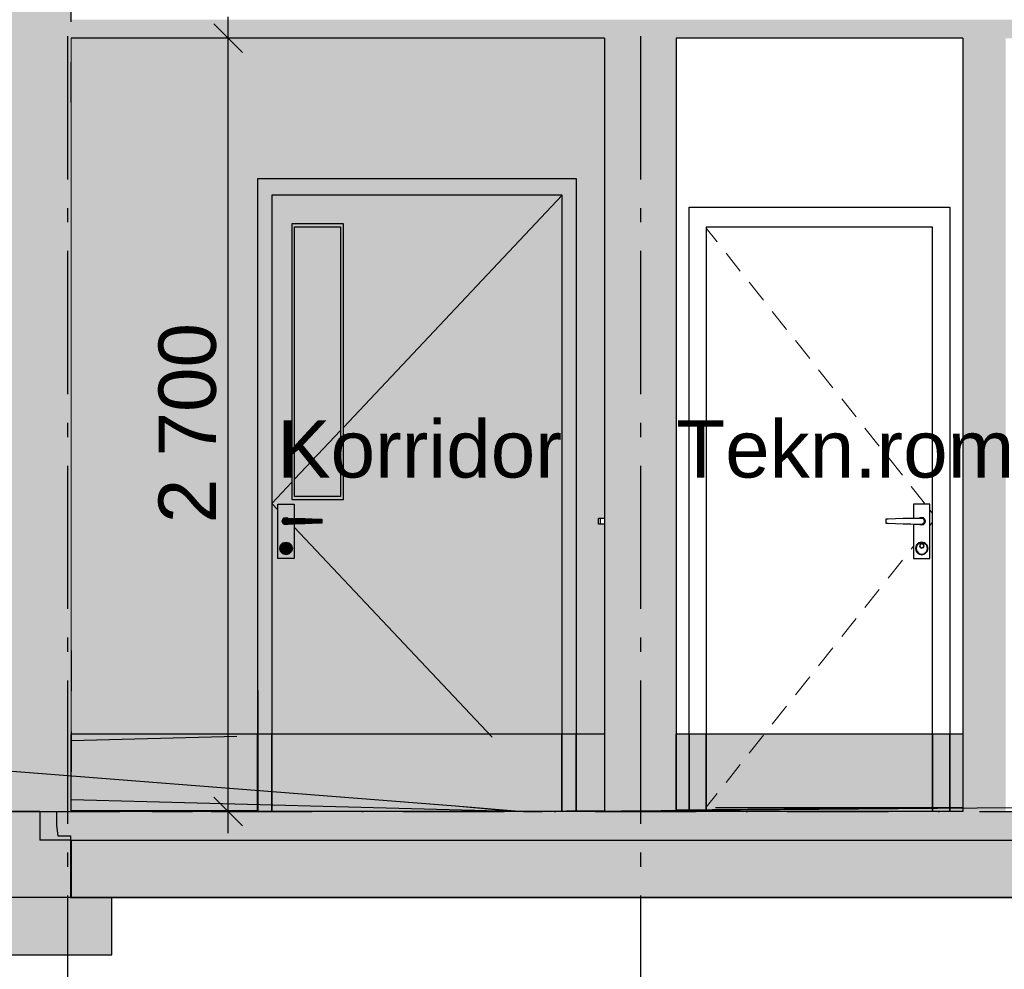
# Model space of a CAD drawing. Header units: millimetres. Extents: x 165469 to 198610573, y -6480348228 to 105421.
# Tile 15 of 41: x 174850712 to 174854148, y -6480310657 to -6480307341. Entities that reach past the tile are written whole.
import ezdxf
from ezdxf.enums import TextEntityAlignment as Align

# ---------------------------------------------------------------- set-up
doc = ezdxf.new("R2010")
doc.units = ezdxf.units.MM
doc.header["$LTSCALE"] = 0.5
doc.header["$MEASUREMENT"] = 0
for name, pattern in [('Akselinje', [1500, 1000, -200, 100, -200]), ('PLINE', [0]), ('Prikk & stiplet', [1340.555525, 705.555534, -352.777767, 0, -282.222223]), ('Små Stiplet', [564.444444, 282.222222, -282.222222])]:
    doc.linetypes.add(name, pattern=pattern)
for name, color, linetype in [('23-- Yttervegger (Skravur)(Nye konstruksjoner)', 7, 'Continuous'), ('23-- Yttervegger(Nye konstruksjoner)', 7, 'Continuous'), ('24-- Innervegger (Skravur)(Nye konstruksjoner)', 7, 'Continuous'), ('24-- Innervegger(Nye konstruksjoner)', 7, 'Continuous'), ('244- Vinduer_ dører_ foldevegger(Nye konstruksjoner)', 7, 'Continuous'), ('25-- Dekker (Skravur)(Nye konstruksjoner)', 7, 'Continuous'), ('25-- Dekker(Nye konstruksjoner)', 7, 'Continuous'), ('265- Gesimser_ takrenner og nedløp(Nye konstruksjoner)', 7, 'Continuous'), ('71-- Bearbeidet terreng(Nye konstruksjoner)', 7, 'Continuous'), ('711--_E__ Eksisterende terreng(Nye konstruksjoner)', 7, 'Continuous'), ('82-- Modullinjer(Nye konstruksjoner)', 7, 'Continuous'), ('832- Tekst bygning(Nye konstruksjoner)', 7, 'Continuous'), ('842-M___1_100 Målsetting bygning(Nye konstruksjoner)', 7, 'Continuous'), ('878- Annen overflate_visuell informasjon (Skravur)(Nye konstruksjoner)', 7, 'Continuous')]:
    doc.layers.add(name, color=color, linetype=linetype)
doc.layers.add('234- Vinduer_ dører_ porter(Nye konstruksjoner)', color=7, linetype='Continuous', lineweight=0)
doc.layers.add('236- Innvendig kledning og overflate(Nye konstruksjoner)', color=7, linetype='Continuous', lineweight=0)
doc.styles.add('GENERATED_STYLE_1', font='arial.ttf')
doc.styles.add('GENERATED_STYLE_2', font='arial.ttf')
doc.dimstyles.new('GENERATED_STYLE__2', dxfattribs={"dimtxt": 200, "dimasz": 95, "dimexe": 0.18, "dimexo": 1000, "dimgap": 0, "dimtad": 1, "dimdec": 0, "dimzin": 0, "dimdsep": 46, "dimtxsty": 'GENERATED_STYLE_1', "dimblk": 'ARROWHEAD_6', "dimblk1": 'ARROWHEAD_6', "dimblk2": 'ARROWHEAD_6', "dimcen": 0.09, "dimclrd": 256, "dimclre": 256, "dimclrt": 256, "dimadec": 1, "dimazin": 0, "dimtfac": 1, "dimtdec": 4, "dimtmove": 0, "dimatfit": 3, "dimfxl": 1, "dimtolj": 1, "dimtzin": 0, "dimarcsym": 0})

# ---------------------------------------------------------------- blocks, each defined once
blk = doc.blocks.new('Standard grid marker[3]_3', base_point=(174850878.5, -6480291448.8))
at = {"layer": '82-- Modullinjer(Nye konstruksjoner)', "linetype": 'Akselinje'}
blk.add_line((174850878.5, -6480291648.8), (174850878.5, -6480311206.2), dxfattribs=at)
at = {"layer": '82-- Modullinjer(Nye konstruksjoner)', "style": 'GENERATED_STYLE_2'}
for tag, p in [('AC_MarkerText_1_0', (174850878.5, -6480290773.8)), ('AC_MarkerText_1_1', (174850878.5, -6480311731.3))]:
    blk.add_attdef(tag, text='', height=350, rotation=360, dxfattribs=at).set_placement(p, align=Align.TOP_CENTER)
blk = doc.blocks.new('Standard grid marker[4]_3', base_point=(174852878.5, -6480291448.8))
at = {"layer": '82-- Modullinjer(Nye konstruksjoner)', "linetype": 'Akselinje'}
blk.add_line((174852878.5, -6480291648.8), (174852878.5, -6480311206.2), dxfattribs=at)
at = {"layer": '82-- Modullinjer(Nye konstruksjoner)', "style": 'GENERATED_STYLE_2'}
for tag, p in [('AC_MarkerText_1_0', (174852878.5, -6480290773.8)), ('AC_MarkerText_1_1', (174852878.5, -6480311731.3))]:
    blk.add_attdef(tag, text='', height=350, rotation=360, dxfattribs=at).set_placement(p, align=Align.TOP_CENTER)
blk = doc.blocks.new('*D83', base_point=(168699949.2, -6480347906.2))
at = {"layer": '842-M___1_100 Målsetting bygning(Nye konstruksjoner)', "linetype": 'PLINE'}
for p, q in [((174851439.4, -6480307406.2), (174851439.4, -6480307331.2)), ((174851489.4, -6480307456.2), (174851389.4, -6480307356.2)), ((174851539.4, -6480307406.2), (174851345.7, -6480307406.2)), ((174851439.4, -6480310106.2), (174851439.4, -6480307406.2)), ((174851389.4, -6480310056.2), (174851489.4, -6480310156.2)), ((174851539.4, -6480310106.2), (174851345.7, -6480310106.2)), ((174851439.4, -6480310181.2), (174851439.4, -6480310106.2))]:
    blk.add_line(p, q, dxfattribs=at)
at = {"layer": '842-M___1_100 Målsetting bygning(Nye konstruksjoner)', "insert": (174851399.4, -6480309099.4), "char_height": 200, "attachment_point": 7, "rotation": 90, "style": 'GENERATED_STYLE_1'}
blk.add_mtext('\\A1;{\\pql;\\fArial|b0|i0|c0|p0;\\W1.000000;2\xa0700}', dxfattribs=at)
blk = doc.blocks.new('ARROWHEAD_6')
at = {"linetype": 'Continuous'}
for p, q in [((-0.5, -0.5), (0.5, 0.5)), ((0, 0), (-1, 0))]:
    blk.add_line(p, q, dxfattribs=at)
blk = doc.blocks.new('*D91', base_point=(168699949.2, -6480347906.2))
at = {"layer": '842-M___1_100 Målsetting bygning(Nye konstruksjoner)', "linetype": 'PLINE'}
for p, q in [((174863511.5, -6480299741.7), (174863511.5, -6480299666.7)), ((174863561.5, -6480299791.7), (174863461.5, -6480299691.7)), ((174863605.2, -6480299741.7), (174863411.5, -6480299741.7)), ((174863511.5, -6480310106.2), (174863511.5, -6480299741.7)), ((174863461.5, -6480310056.2), (174863561.5, -6480310156.2)), ((174863605.2, -6480310106.2), (174863411.5, -6480310106.2)), ((174863511.5, -6480310181.2), (174863511.5, -6480310106.2))]:
    blk.add_line(p, q, dxfattribs=at)
at = {"layer": '842-M___1_100 Målsetting bygning(Nye konstruksjoner)', "insert": (174863471.5, -6480305305.3), "char_height": 200, "attachment_point": 7, "rotation": 90, "style": 'GENERATED_STYLE_1'}
blk.add_mtext('\\A1;{\\pql;\\fArial|b0|i0|c0|p0;\\W1.000000;10390}', dxfattribs=at)

msp = doc.modelspace()

# ---------------------------------------------------------------- hatches: boundary and pattern name
at = {"layer": '23-- Yttervegger (Skravur)(Nye konstruksjoner)', "linetype": 'Continuous'}
for points in [[(174850632.5, -6480306706.2), (174850632.5, -6480310106.3), (174850830.5, -6480310106.3), (174850830.5, -6480306906.3), (174850830.5, -6480306606.2), (174850641.5, -6480306606.2), (174850641.5, -6480306706.2)], [(174850830.5, -6480310106.3), (174850878.5, -6480310106.3), (174850878.5, -6480306906.3), (174850830.5, -6480306906.3)], [(174850891.5, -6480306906.3), (174850878.5, -6480306906.3), (174850878.5, -6480310106.3), (174850891.5, -6480310106.3)]]:
    msp.add_hatch(color=256, dxfattribs=at).paths.add_polyline_path(points)
at = {"layer": '24-- Innervegger (Skravur)(Nye konstruksjoner)', "linetype": 'Continuous'}
for points in [[(174852753.5, -6480310106.3), (174853003.5, -6480310106.3), (174853003.5, -6480307406.2), (174852753.5, -6480307406.2)], [(174854153, -6480307406.2), (174854003, -6480307406.2), (174854003, -6480310106.3), (174854153, -6480310106.3)]]:
    msp.add_hatch(color=256, dxfattribs=at).paths.add_polyline_path(points)
at = {"layer": '24-- Innervegger(Nye konstruksjoner)', "linetype": 'Continuous'}
for points in [[(174850891.5, -6480309859.6), (174851470.3, -6480309844.2), (174851543.5, -6480309844.5), (174851543.5, -6480307896.3), (174852653.5, -6480307896.3), (174852653.5, -6480309848.7), (174852753.5, -6480309849), (174852753.5, -6480309102.3), (174852739.5, -6480309102.3), (174852732.5, -6480309102.3), (174852732.5, -6480309082.3), (174852753.5, -6480309082.3), (174852753.5, -6480307406.2), (174850891.5, -6480307406.2)], [(174850891.5, -6480309859.6), (174851470.3, -6480309844.2), (174851543.5, -6480309844.5), (174851543.5, -6480307896.3), (174852653.5, -6480307896.3), (174852653.5, -6480309848.7), (174852753.5, -6480309849), (174852753.5, -6480309102.3), (174852739.5, -6480309102.3), (174852732.5, -6480309102.3), (174852732.5, -6480309082.3), (174852753.5, -6480309082.3), (174852753.5, -6480307406.2), (174850891.5, -6480307406.2)], [(174850891.5, -6480310106.3), (174851543.5, -6480310106.3), (174851543.5, -6480310081.6), (174850891.5, -6480310064.4)], [(174850891.5, -6480310106.3), (174851543.5, -6480310106.3), (174851543.5, -6480310081.6), (174850891.5, -6480310064.4)]]:
    msp.add_hatch(color=256, dxfattribs=at).paths.add_polyline_path(points)
at = {"layer": '244- Vinduer_ dører_ foldevegger(Nye konstruksjoner)', "linetype": 'Continuous'}
for points in [[(174851543.5, -6480307966.3), (174851591.5, -6480307966.3), (174851591.5, -6480307954.3), (174852605.5, -6480307954.3), (174852605.5, -6480307966.3), (174852653.5, -6480307966.3), (174852653.5, -6480307896.3), (174851543.5, -6480307896.3)], [(174851543.5, -6480307966.3), (174851591.5, -6480307966.3), (174851591.5, -6480307954.3), (174852605.5, -6480307954.3), (174852605.5, -6480307966.3), (174852653.5, -6480307966.3), (174852653.5, -6480307896.3), (174851543.5, -6480307896.3)], [(174851543.5, -6480307966.3), (174851543.5, -6480309843.5), (174851591.5, -6480309843.7), (174851591.5, -6480307966.3)], [(174851543.5, -6480307966.3), (174851543.5, -6480309843.5), (174851591.5, -6480309843.7), (174851591.5, -6480307966.3)], [(174852653.5, -6480307966.3), (174852605.5, -6480307966.3), (174852605.5, -6480309847.5), (174852653.5, -6480309847.6)], [(174852653.5, -6480307966.3), (174852605.5, -6480307966.3), (174852605.5, -6480309847.5), (174852653.5, -6480309847.6)], [(174851671.5, -6480309006.2), (174851831.5, -6480309006.2), (174851831.5, -6480308064.2), (174851671.5, -6480308064.2)], [(174851671.5, -6480309006.2), (174851831.5, -6480309006.2), (174851831.5, -6480308064.2), (174851671.5, -6480308064.2)], [(174851631.1, -6480309086.3), (174851630.2, -6480309085.8), (174851628.5, -6480309092.2), (174851629.5, -6480309092.2)], [(174851631.1, -6480309086.3), (174851630.2, -6480309085.8), (174851628.5, -6480309092.2), (174851629.5, -6480309092.2)], [(174851629.5, -6480309092.2), (174851628.5, -6480309092.2), (174851630.2, -6480309098.8), (174851631.1, -6480309098.2)], [(174851629.5, -6480309092.2), (174851628.5, -6480309092.2), (174851630.2, -6480309098.8), (174851631.1, -6480309098.2)], [(174851629.5, -6480309092.2), (174851631.1, -6480309098.2), (174851635.5, -6480309102.6), (174851641.5, -6480309104.2), (174851647.5, -6480309102.6), (174851647.9, -6480309102.3), (174851641.5, -6480309102.3), (174851636.5, -6480309100.9), (174851632.8, -6480309097.3), (174851631.5, -6480309092.2), (174851632.8, -6480309087.2), (174851636.5, -6480309083.6), (174851641.5, -6480309082.3), (174851647.9, -6480309082.3), (174851647.5, -6480309081.9), (174851641.5, -6480309080.3), (174851635.5, -6480309081.9), (174851631.1, -6480309086.3)], [(174851629.5, -6480309092.2), (174851631.1, -6480309098.2), (174851635.5, -6480309102.6), (174851641.5, -6480309104.2), (174851647.5, -6480309102.6), (174851647.9, -6480309102.3), (174851641.5, -6480309102.3), (174851636.5, -6480309100.9), (174851632.8, -6480309097.3), (174851631.5, -6480309092.2), (174851632.8, -6480309087.2), (174851636.5, -6480309083.6), (174851641.5, -6480309082.3), (174851647.9, -6480309082.3), (174851647.5, -6480309081.9), (174851641.5, -6480309080.3), (174851635.5, -6480309081.9), (174851631.1, -6480309086.3)], [(174851635.5, -6480309081.9), (174851635, -6480309081), (174851630.2, -6480309085.8), (174851631.1, -6480309086.3)], [(174851635.5, -6480309081.9), (174851635, -6480309081), (174851630.2, -6480309085.8), (174851631.1, -6480309086.3)], [(174851631.1, -6480309098.2), (174851630.2, -6480309098.8), (174851635, -6480309103.5), (174851635.5, -6480309102.6)], [(174851631.1, -6480309098.2), (174851630.2, -6480309098.8), (174851635, -6480309103.5), (174851635.5, -6480309102.6)], [(174851631.5, -6480309092.2), (174851632.8, -6480309097.3), (174851636.5, -6480309100.9), (174851641.5, -6480309102.3), (174851666.5, -6480309102.3), (174851666.5, -6480309082.3), (174851641.5, -6480309082.3), (174851636.5, -6480309083.6), (174851632.8, -6480309087.2)], [(174851631.5, -6480309092.2), (174851632.8, -6480309097.3), (174851636.5, -6480309100.9), (174851641.5, -6480309102.3), (174851666.5, -6480309102.3), (174851666.5, -6480309082.3), (174851641.5, -6480309082.3), (174851636.5, -6480309083.6), (174851632.8, -6480309087.2)], [(174851641.5, -6480309079.2), (174851635, -6480309081), (174851635.5, -6480309081.9), (174851641.5, -6480309080.3)], [(174851641.5, -6480309079.2), (174851635, -6480309081), (174851635.5, -6480309081.9), (174851641.5, -6480309080.3)], [(174851635.5, -6480309102.6), (174851635, -6480309103.5), (174851641.5, -6480309105.3), (174851641.5, -6480309104.2)], [(174851635.5, -6480309102.6), (174851635, -6480309103.5), (174851641.5, -6480309105.3), (174851641.5, -6480309104.2)], [(174851647.5, -6480309081.9), (174851648, -6480309081), (174851641.5, -6480309079.2), (174851641.5, -6480309080.3)], [(174851647.5, -6480309081.9), (174851648, -6480309081), (174851641.5, -6480309079.2), (174851641.5, -6480309080.3)], [(174851641.5, -6480309104.2), (174851641.5, -6480309105.3), (174851648, -6480309103.5), (174851647.5, -6480309102.6)], [(174851641.5, -6480309104.2), (174851641.5, -6480309105.3), (174851648, -6480309103.5), (174851647.5, -6480309102.6)], [(174851648, -6480309081), (174851647.5, -6480309081.9), (174851647.9, -6480309082.3), (174851649.3, -6480309082.3)], [(174851648, -6480309081), (174851647.5, -6480309081.9), (174851647.9, -6480309082.3), (174851649.3, -6480309082.3)], [(174851647.5, -6480309102.6), (174851648, -6480309103.5), (174851649.3, -6480309102.3), (174851647.9, -6480309102.3)], [(174851647.5, -6480309102.6), (174851648, -6480309103.5), (174851649.3, -6480309102.3), (174851647.9, -6480309102.3)], [(174851666.5, -6480309082.3), (174851666.5, -6480309102.3), (174851679.9, -6480309101.9), (174851679.9, -6480309082.6)], [(174851666.5, -6480309082.3), (174851666.5, -6480309102.3), (174851679.9, -6480309101.9), (174851679.9, -6480309082.6)], [(174851679.9, -6480309082.6), (174851679.9, -6480309101.9), (174851706.6, -6480309101.1), (174851706.6, -6480309083.4)], [(174851679.9, -6480309082.6), (174851679.9, -6480309101.9), (174851706.6, -6480309101.1), (174851706.6, -6480309083.4)], [(174851706.6, -6480309083.4), (174851706.6, -6480309101.1), (174851733, -6480309100.3), (174851733, -6480309084.2)], [(174851706.6, -6480309083.4), (174851706.6, -6480309101.1), (174851733, -6480309100.3), (174851733, -6480309084.2)], [(174851733, -6480309084.2), (174851733, -6480309100.3), (174851758.9, -6480309099.5), (174851758.9, -6480309085)], [(174851733, -6480309084.2), (174851733, -6480309100.3), (174851758.9, -6480309099.5), (174851758.9, -6480309085)], [(174851758.9, -6480309085), (174851758.9, -6480309099.5), (174851767, -6480309099.2), (174851767, -6480309085.3)], [(174851758.9, -6480309085), (174851758.9, -6480309099.5), (174851767, -6480309099.2), (174851767, -6480309085.3)], [(174851631.5, -6480309169.9), (174851630.5, -6480309168.2), (174851622.4, -6480309176.2), (174851624.2, -6480309177.2)], [(174851631.5, -6480309169.9), (174851630.5, -6480309168.2), (174851622.4, -6480309176.2), (174851624.2, -6480309177.2)], [(174851641.5, -6480309165.2), (174851630.5, -6480309168.2), (174851631.5, -6480309169.9), (174851641.5, -6480309167.3)], [(174851641.5, -6480309165.2), (174851630.5, -6480309168.2), (174851631.5, -6480309169.9), (174851641.5, -6480309167.3)], [(174851636.5, -6480309173.3), (174851635.8, -6480309172.6), (174851633.5, -6480309178.2), (174851634.5, -6480309178.2)], [(174851636.5, -6480309173.3), (174851635.8, -6480309172.6), (174851633.5, -6480309178.2), (174851634.5, -6480309178.2)], [(174851636.5, -6480309173.3), (174851634.5, -6480309178.2), (174851636.5, -6480309183.2), (174851641.5, -6480309185.2), (174851646.4, -6480309183.2), (174851648.5, -6480309178.2), (174851646.4, -6480309173.3), (174851641.5, -6480309171.3)], [(174851636.5, -6480309173.3), (174851634.5, -6480309178.2), (174851636.5, -6480309183.2), (174851641.5, -6480309185.2), (174851646.4, -6480309183.2), (174851648.5, -6480309178.2), (174851646.4, -6480309173.3), (174851641.5, -6480309171.3)], [(174851641.5, -6480309170.2), (174851635.8, -6480309172.6), (174851636.5, -6480309173.3), (174851641.5, -6480309171.3)], [(174851641.5, -6480309170.2), (174851635.8, -6480309172.6), (174851636.5, -6480309173.3), (174851641.5, -6480309171.3)], [(174851651.5, -6480309169.9), (174851652.5, -6480309168.2), (174851641.5, -6480309165.2), (174851641.5, -6480309167.3)], [(174851651.5, -6480309169.9), (174851652.5, -6480309168.2), (174851641.5, -6480309165.2), (174851641.5, -6480309167.3)], [(174851646.4, -6480309173.3), (174851647.2, -6480309172.6), (174851641.5, -6480309170.2), (174851641.5, -6480309171.3)], [(174851646.4, -6480309173.3), (174851647.2, -6480309172.6), (174851641.5, -6480309170.2), (174851641.5, -6480309171.3)], [(174851648.5, -6480309178.2), (174851649.5, -6480309178.2), (174851647.2, -6480309172.6), (174851646.4, -6480309173.3)], [(174851648.5, -6480309178.2), (174851649.5, -6480309178.2), (174851647.2, -6480309172.6), (174851646.4, -6480309173.3)], [(174851658.8, -6480309177.2), (174851660.5, -6480309176.2), (174851652.5, -6480309168.2), (174851651.5, -6480309169.9)], [(174851658.8, -6480309177.2), (174851660.5, -6480309176.2), (174851652.5, -6480309168.2), (174851651.5, -6480309169.9)], [(174851624.2, -6480309177.2), (174851622.4, -6480309176.2), (174851619.5, -6480309187.2), (174851621.5, -6480309187.2)], [(174851624.2, -6480309177.2), (174851622.4, -6480309176.2), (174851619.5, -6480309187.2), (174851621.5, -6480309187.2)], [(174851621.5, -6480309187.2), (174851619.5, -6480309187.2), (174851622.4, -6480309198.3), (174851624.2, -6480309197.3)], [(174851621.5, -6480309187.2), (174851619.5, -6480309187.2), (174851622.4, -6480309198.3), (174851624.2, -6480309197.3)], [(174851624.2, -6480309197.3), (174851622.4, -6480309198.3), (174851630.5, -6480309206.3), (174851631.5, -6480309204.6)], [(174851624.2, -6480309197.3), (174851622.4, -6480309198.3), (174851630.5, -6480309206.3), (174851631.5, -6480309204.6)], [(174851630.5, -6480309206.3), (174851641.5, -6480309209.3), (174851641.5, -6480309207.2), (174851631.5, -6480309204.6)], [(174851630.5, -6480309206.3), (174851641.5, -6480309209.3), (174851641.5, -6480309207.2), (174851631.5, -6480309204.6)], [(174851634.5, -6480309178.2), (174851633.5, -6480309178.2), (174851635.8, -6480309183.9), (174851636.5, -6480309183.2)], [(174851634.5, -6480309178.2), (174851633.5, -6480309178.2), (174851635.8, -6480309183.9), (174851636.5, -6480309183.2)], [(174851635.8, -6480309183.9), (174851641.5, -6480309186.3), (174851641.5, -6480309185.2), (174851636.5, -6480309183.2)], [(174851635.8, -6480309183.9), (174851641.5, -6480309186.3), (174851641.5, -6480309185.2), (174851636.5, -6480309183.2)], [(174851641.5, -6480309185.2), (174851641.5, -6480309186.3), (174851647.2, -6480309183.9), (174851646.4, -6480309183.2)], [(174851641.5, -6480309185.2), (174851641.5, -6480309186.3), (174851647.2, -6480309183.9), (174851646.4, -6480309183.2)], [(174851641.5, -6480309207.2), (174851641.5, -6480309209.3), (174851652.5, -6480309206.3), (174851651.5, -6480309204.6)], [(174851641.5, -6480309207.2), (174851641.5, -6480309209.3), (174851652.5, -6480309206.3), (174851651.5, -6480309204.6)], [(174851646.4, -6480309183.2), (174851647.2, -6480309183.9), (174851649.5, -6480309178.2), (174851648.5, -6480309178.2)], [(174851646.4, -6480309183.2), (174851647.2, -6480309183.9), (174851649.5, -6480309178.2), (174851648.5, -6480309178.2)], [(174851651.5, -6480309204.6), (174851652.5, -6480309206.3), (174851660.5, -6480309198.3), (174851658.8, -6480309197.3)], [(174851651.5, -6480309204.6), (174851652.5, -6480309206.3), (174851660.5, -6480309198.3), (174851658.8, -6480309197.3)], [(174851661.5, -6480309187.2), (174851663.5, -6480309187.2), (174851660.5, -6480309176.2), (174851658.8, -6480309177.2)], [(174851661.5, -6480309187.2), (174851663.5, -6480309187.2), (174851660.5, -6480309176.2), (174851658.8, -6480309177.2)], [(174851658.8, -6480309197.3), (174851660.5, -6480309198.3), (174851663.5, -6480309187.2), (174851661.5, -6480309187.2)], [(174851658.8, -6480309197.3), (174851660.5, -6480309198.3), (174851663.5, -6480309187.2), (174851661.5, -6480309187.2)], [(174851591.5, -6480310082.9), (174851543.5, -6480310081.6), (174851543.5, -6480310106.3), (174851591.5, -6480310106.3)], [(174851591.5, -6480310082.9), (174851543.5, -6480310081.6), (174851543.5, -6480310106.3), (174851591.5, -6480310106.3)], [(174852474.7, -6480310106.3), (174851591.5, -6480310082.9), (174851591.5, -6480310106.3)], [(174852474.7, -6480310106.3), (174851591.5, -6480310082.9), (174851591.5, -6480310106.3)]]:
    msp.add_hatch(color=256, dxfattribs=at).paths.add_polyline_path(points)
h = msp.add_hatch(color=256, dxfattribs=at)
h.paths.add_polyline_path([(174852605.5, -6480307954.3), (174851591.5, -6480307954.3), (174851591.5, -6480309843.7), (174852605.5, -6480309847.5)])
h.paths.add_polyline_path([(174851613, -6480309032.3), (174851670, -6480309032.3), (174851670, -6480309082.4), (174851679.9, -6480309082.6), (174851706.6, -6480309083.4), (174851733, -6480309084.2), (174851758.9, -6480309085), (174851767, -6480309085.3), (174851767, -6480309099.2), (174851758.9, -6480309099.5), (174851733, -6480309100.3), (174851706.6, -6480309101.1), (174851679.9, -6480309101.9), (174851670, -6480309102.1), (174851670, -6480309222.3), (174851613, -6480309222.3)], flags=0)
h.paths.add_polyline_path([(174851661.5, -6480308054.2), (174851841.5, -6480308054.2), (174851841.5, -6480309016.2), (174851661.5, -6480309016.2)], flags=0)
h = msp.add_hatch(color=256, dxfattribs=at)
h.paths.add_polyline_path([(174852605.5, -6480307954.3), (174851591.5, -6480307954.3), (174851591.5, -6480309843.7), (174852605.5, -6480309847.5)])
h.paths.add_polyline_path([(174851613, -6480309032.3), (174851670, -6480309032.3), (174851670, -6480309082.4), (174851679.9, -6480309082.6), (174851706.6, -6480309083.4), (174851733, -6480309084.2), (174851758.9, -6480309085), (174851767, -6480309085.3), (174851767, -6480309099.2), (174851758.9, -6480309099.5), (174851733, -6480309100.3), (174851706.6, -6480309101.1), (174851679.9, -6480309101.9), (174851670, -6480309102.1), (174851670, -6480309222.3), (174851613, -6480309222.3)], flags=0)
h.paths.add_polyline_path([(174851661.5, -6480308054.2), (174851841.5, -6480308054.2), (174851841.5, -6480309016.2), (174851661.5, -6480309016.2)], flags=0)
h = msp.add_hatch(color=256, dxfattribs=at)
h.paths.add_polyline_path([(174851661.5, -6480309016.2), (174851841.5, -6480309016.2), (174851841.5, -6480308054.2), (174851661.5, -6480308054.2)])
h.paths.add_polyline_path([(174851671.5, -6480309006.2), (174851671.5, -6480308064.2), (174851831.5, -6480308064.2), (174851831.5, -6480309006.2)], flags=0)
h = msp.add_hatch(color=256, dxfattribs=at)
h.paths.add_polyline_path([(174851661.5, -6480309016.2), (174851841.5, -6480309016.2), (174851841.5, -6480308054.2), (174851661.5, -6480308054.2)])
h.paths.add_polyline_path([(174851671.5, -6480309006.2), (174851671.5, -6480308064.2), (174851831.5, -6480308064.2), (174851831.5, -6480309006.2)], flags=0)
h = msp.add_hatch(color=256, dxfattribs=at)
h.paths.add_polyline_path([(174851613, -6480309032.3), (174851613, -6480309222.3), (174851670, -6480309222.3), (174851670, -6480309102.1), (174851666.5, -6480309102.3), (174851649.3, -6480309102.3), (174851648, -6480309103.5), (174851641.5, -6480309105.3), (174851635, -6480309103.5), (174851630.2, -6480309098.8), (174851628.5, -6480309092.2), (174851630.2, -6480309085.8), (174851635, -6480309081), (174851641.5, -6480309079.2), (174851648, -6480309081), (174851649.3, -6480309082.3), (174851666.5, -6480309082.3), (174851670, -6480309082.4), (174851670, -6480309032.3)])
h.paths.add_polyline_path([(174851619.5, -6480309187.2), (174851622.4, -6480309176.2), (174851630.5, -6480309168.2), (174851641.5, -6480309165.2), (174851652.5, -6480309168.2), (174851660.5, -6480309176.2), (174851663.5, -6480309187.2), (174851660.5, -6480309198.3), (174851652.5, -6480309206.3), (174851641.5, -6480309209.3), (174851630.5, -6480309206.3), (174851622.4, -6480309198.3)], flags=0)
h = msp.add_hatch(color=256, dxfattribs=at)
h.paths.add_polyline_path([(174851613, -6480309032.3), (174851613, -6480309222.3), (174851670, -6480309222.3), (174851670, -6480309102.1), (174851666.5, -6480309102.3), (174851649.3, -6480309102.3), (174851648, -6480309103.5), (174851641.5, -6480309105.3), (174851635, -6480309103.5), (174851630.2, -6480309098.8), (174851628.5, -6480309092.2), (174851630.2, -6480309085.8), (174851635, -6480309081), (174851641.5, -6480309079.2), (174851648, -6480309081), (174851649.3, -6480309082.3), (174851666.5, -6480309082.3), (174851670, -6480309082.4), (174851670, -6480309032.3)])
h.paths.add_polyline_path([(174851619.5, -6480309187.2), (174851622.4, -6480309176.2), (174851630.5, -6480309168.2), (174851641.5, -6480309165.2), (174851652.5, -6480309168.2), (174851660.5, -6480309176.2), (174851663.5, -6480309187.2), (174851660.5, -6480309198.3), (174851652.5, -6480309206.3), (174851641.5, -6480309209.3), (174851630.5, -6480309206.3), (174851622.4, -6480309198.3)], flags=0)
h = msp.add_hatch(color=256, dxfattribs=at)
h.paths.add_polyline_path([(174851621.5, -6480309187.2), (174851624.2, -6480309197.3), (174851631.5, -6480309204.6), (174851641.5, -6480309207.2), (174851651.5, -6480309204.6), (174851658.8, -6480309197.3), (174851661.5, -6480309187.2), (174851658.8, -6480309177.2), (174851651.5, -6480309169.9), (174851641.5, -6480309167.3), (174851631.5, -6480309169.9), (174851624.2, -6480309177.2)])
h.paths.add_polyline_path([(174851633.5, -6480309178.2), (174851635.8, -6480309172.6), (174851641.5, -6480309170.2), (174851647.2, -6480309172.6), (174851649.5, -6480309178.2), (174851647.2, -6480309183.9), (174851641.5, -6480309186.3), (174851635.8, -6480309183.9)], flags=0)
h = msp.add_hatch(color=256, dxfattribs=at)
h.paths.add_polyline_path([(174851621.5, -6480309187.2), (174851624.2, -6480309197.3), (174851631.5, -6480309204.6), (174851641.5, -6480309207.2), (174851651.5, -6480309204.6), (174851658.8, -6480309197.3), (174851661.5, -6480309187.2), (174851658.8, -6480309177.2), (174851651.5, -6480309169.9), (174851641.5, -6480309167.3), (174851631.5, -6480309169.9), (174851624.2, -6480309177.2)])
h.paths.add_polyline_path([(174851633.5, -6480309178.2), (174851635.8, -6480309172.6), (174851641.5, -6480309170.2), (174851647.2, -6480309172.6), (174851649.5, -6480309178.2), (174851647.2, -6480309183.9), (174851641.5, -6480309186.3), (174851635.8, -6480309183.9)], flags=0)
at = {"layer": '25-- Dekker (Skravur)(Nye konstruksjoner)', "linetype": 'Continuous'}
for points in [[(174850891.5, -6480307341.3), (174850891.5, -6480307406.2), (174860465.5, -6480307406.2), (174860465.5, -6480307341.3)], [(174850840.4, -6480310154.3), (174850845.2, -6480310190.3), (174850889.8, -6480310190.3), (174850889.8, -6480310406.3), (174850633, -6480310406.3), (174850633, -6480310106.3), (174850840.4, -6480310106.3)], [(174850782.5, -6480310206.3), (174860574.5, -6480310206.3), (174860574.5, -6480310106.3), (174850782.5, -6480310106.3)], [(174850891.5, -6480310206.3), (174850891.5, -6480310406.3), (174860465.5, -6480310406.3), (174860465.5, -6480310206.3)], [(174851033, -6480310406.3), (174850627.6, -6480310406.3), (174850627.6, -6480310606.2), (174851033, -6480310606.2)]]:
    msp.add_hatch(color=256, dxfattribs=at).paths.add_polyline_path(points)
at = {"layer": '711--_E__ Eksisterende terreng(Nye konstruksjoner)', "linetype": 'Continuous'}
msp.add_hatch(color=256, dxfattribs=at).paths.add_polyline_path([(174850891.5, -6480309859.6), (174850891.5, -6480309861), (174852753.5, -6480309867.9), (174852753.5, -6480309849), (174852653.5, -6480309848.7), (174852653.5, -6480309847.6), (174851543.5, -6480309843.5), (174851543.5, -6480309844.5), (174851470.3, -6480309844.2)])
msp.add_hatch(color=256, dxfattribs=at).paths.add_polyline_path([(174850891.5, -6480309859.6), (174850891.5, -6480309861), (174852753.5, -6480309867.9), (174852753.5, -6480309849), (174852653.5, -6480309848.7), (174852653.5, -6480309847.6), (174851543.5, -6480309843.5), (174851543.5, -6480309844.5), (174851470.3, -6480309844.2)])
at = {"layer": '878- Annen overflate_visuell informasjon (Skravur)(Nye konstruksjoner)', "linetype": 'Continuous'}
for points in [[(174850891.5, -6480309834.6), (174851543.5, -6480309834.6), (174851543.5, -6480310103.5), (174850891.5, -6480310103.5)], [(174851542.5, -6480309834.6), (174851591.5, -6480309834.6), (174851591.5, -6480310106.3), (174851542.5, -6480310106.3)], [(174851591.5, -6480309834.6), (174852604.5, -6480309834.6), (174852604.5, -6480310106.3), (174851591.5, -6480310106.3)], [(174852604.5, -6480309834.6), (174852653.5, -6480309834.6), (174852653.5, -6480310106.3), (174852604.5, -6480310106.3)], [(174852653.5, -6480309834.6), (174852753.5, -6480309834.6), (174852753.5, -6480310106.3), (174852653.5, -6480310106.3)], [(174853003.5, -6480309834.6), (174853048.2, -6480309834.6), (174853048.2, -6480310106.3), (174853003.5, -6480310106.3)], [(174853048.2, -6480309834.6), (174853107.6, -6480309834.6), (174853107.6, -6480310106.3), (174853048.2, -6480310106.3)], [(174853107.6, -6480309834.6), (174853898.2, -6480309834.6), (174853898.2, -6480310106.3), (174853107.6, -6480310106.3)], [(174853898.2, -6480309834.6), (174853958.2, -6480309834.6), (174853958.2, -6480310106.3), (174853898.2, -6480310106.3)], [(174853958.2, -6480309834.6), (174854003, -6480309834.6), (174854003, -6480310106.3), (174853958.2, -6480310106.3)]]:
    msp.add_hatch(color=256, dxfattribs=at).paths.add_polyline_path(points)

# ---------------------------------------------------------------- linework, layer by layer
at = {"linetype": 'Prikk & stiplet'}
msp.add_line((174840653.6, -6480310106.3), (174865311.5, -6480310106.3), dxfattribs=at)
at = {"layer": '23-- Yttervegger(Nye konstruksjoner)', "linetype": 'PLINE'}
msp.add_line((174850782.5, -6480310106.3), (174850632.5, -6480310106.3), dxfattribs=at)
at = {"layer": '234- Vinduer_ dører_ porter(Nye konstruksjoner)', "linetype": 'PLINE'}
for p, q in [((174853108.2, -6480308069.4), (174853146, -6480308116.9)), ((174853177, -6480308156.1), (174853226.8, -6480308218.8)), ((174853257.8, -6480308257.9), (174853307.6, -6480308320.6)), ((174853338.6, -6480308359.8), (174853388.4, -6480308422.4)), ((174853419.4, -6480308461.6), (174853469.2, -6480308524.3)), ((174853500.2, -6480308563.5), (174853550, -6480308626.1)), ((174853581, -6480308665.3), (174853630.8, -6480308728)), ((174853661.8, -6480308767.1), (174853711.6, -6480308829.8)), ((174853742.6, -6480308869), (174853792.4, -6480308931.7)), ((174853823.4, -6480308970.8), (174853860.5, -6480309017.6)), ((174853860.5, -6480309017.6), (174853872.2, -6480309032.3)), ((174853888.7, -6480309053.2), (174853898.2, -6480309065.1)), ((174853888.7, -6480309107.3), (174853898.2, -6480309095.4)), ((174853823.4, -6480309189.7), (174853831.7, -6480309179.2)), ((174853742.6, -6480309291.5), (174853792.4, -6480309228.8)), ((174853661.8, -6480309393.4), (174853711.6, -6480309330.7)), ((174853581, -6480309495.2), (174853630.8, -6480309432.5)), ((174853500.2, -6480309597), (174853550, -6480309534.4)), ((174853419.4, -6480309698.9), (174853469.2, -6480309636.2)), ((174853338.6, -6480309800.7), (174853388.4, -6480309738.1)), ((174853257.8, -6480309902.6), (174853307.6, -6480309839.9)), ((174853177, -6480310004.4), (174853226.8, -6480309941.7)), ((174853108.2, -6480310091.1), (174853146, -6480310043.6))]:
    msp.add_line(p, q, dxfattribs=at)
at = {"layer": '236- Innvendig kledning og overflate(Nye konstruksjoner)', "linetype": 'PLINE'}
msp.add_line((174850891.5, -6480307406.2), (174850891.5, -6480310106.3), dxfattribs=at)
at = {"layer": '24-- Innervegger(Nye konstruksjoner)', "linetype": 'PLINE'}
for p, q in [((174852753.5, -6480307406.2), (174852753.5, -6480310106.3)), ((174853003.5, -6480307406.2), (174853003.5, -6480310106.3)), ((174854003, -6480307406.2), (174854003, -6480310106.3))]:
    msp.add_line(p, q, dxfattribs=at)
at = {"layer": '244- Vinduer_ dører_ foldevegger(Nye konstruksjoner)', "linetype": 'PLINE'}
for p, q in [((174851543.5, -6480309844.5), (174851543.5, -6480307896.3)), ((174851543.5, -6480307896.3), (174852653.5, -6480307896.3)), ((174852653.5, -6480307896.3), (174852653.5, -6480309848.7)), ((174852605.5, -6480307954.3), (174851591.5, -6480307954.3)), ((174851591.5, -6480307954.3), (174851591.5, -6480309843.7)), ((174852605.5, -6480307954.3), (174851841.5, -6480308765)), ((174852605.5, -6480309847.5), (174852605.5, -6480307954.3)), ((174853048.2, -6480310092.6), (174853048.2, -6480307996.2)), ((174853048.2, -6480307996.2), (174853958.2, -6480307996.2)), ((174853958.2, -6480307996.2), (174853958.2, -6480310092.2)), ((174851841.5, -6480308054.2), (174851661.5, -6480308054.2)), ((174851661.5, -6480308054.2), (174851661.5, -6480309016.2)), ((174851671.5, -6480309006.2), (174851671.5, -6480308064.2)), ((174851671.5, -6480308064.2), (174851831.5, -6480308064.2)), ((174851831.5, -6480308064.2), (174851831.5, -6480309006.2)), ((174851841.5, -6480309016.2), (174851841.5, -6480308054.2)), ((174853108.2, -6480308066.2), (174853108.2, -6480310092)), ((174853898.2, -6480308066.2), (174853108.2, -6480308066.2)), ((174853898.2, -6480310092.2), (174853898.2, -6480308066.2)), ((174851831.5, -6480308775.6), (174851671.5, -6480308945.4)), ((174851661.5, -6480308956), (174851591.5, -6480309030.2)), ((174851613, -6480309053.1), (174851591.5, -6480309030.2)), ((174851613, -6480309032.3), (174851670, -6480309032.3)), ((174851613, -6480309222.3), (174851613, -6480309032.3)), ((174851661.5, -6480309016.2), (174851841.5, -6480309016.2)), ((174851670, -6480309032.3), (174851670, -6480309082.4)), ((174851831.5, -6480309006.2), (174851671.5, -6480309006.2)), ((174853888.7, -6480309032.3), (174853831.7, -6480309032.3)), ((174853831.7, -6480309032.3), (174853831.7, -6480309082.4)), ((174853888.7, -6480309222.3), (174853888.7, -6480309032.3)), ((174851628.5, -6480309092.2), (174851630.2, -6480309085.8)), ((174851630.2, -6480309098.8), (174851628.5, -6480309092.2)), ((174851629.5, -6480309092.2), (174851631.1, -6480309086.3)), ((174851631.1, -6480309098.2), (174851629.5, -6480309092.2)), ((174851630.2, -6480309085.8), (174851635, -6480309081)), ((174851635, -6480309103.5), (174851630.2, -6480309098.8)), ((174851631.1, -6480309086.3), (174851635.5, -6480309081.9)), ((174851635.5, -6480309102.6), (174851631.1, -6480309098.2)), ((174851631.5, -6480309092.2), (174851632.8, -6480309087.2)), ((174851632.8, -6480309097.3), (174851631.5, -6480309092.2)), ((174851632.8, -6480309087.2), (174851636.5, -6480309083.6)), ((174851636.5, -6480309100.9), (174851632.8, -6480309097.3)), ((174851635, -6480309081), (174851641.5, -6480309079.2)), ((174851641.5, -6480309105.3), (174851635, -6480309103.5)), ((174851635.5, -6480309081.9), (174851641.5, -6480309080.3)), ((174851641.5, -6480309104.2), (174851635.5, -6480309102.6)), ((174851636.5, -6480309083.6), (174851641.5, -6480309082.3)), ((174851641.5, -6480309102.3), (174851636.5, -6480309100.9)), ((174851641.5, -6480309079.2), (174851648, -6480309081)), ((174851641.5, -6480309080.3), (174851647.5, -6480309081.9)), ((174851641.5, -6480309082.3), (174851666.5, -6480309082.3)), ((174851666.5, -6480309102.3), (174851641.5, -6480309102.3)), ((174851647.5, -6480309102.6), (174851641.5, -6480309104.2)), ((174851648, -6480309103.5), (174851641.5, -6480309105.3)), ((174851647.5, -6480309081.9), (174851647.9, -6480309082.3)), ((174851647.9, -6480309102.3), (174851647.5, -6480309102.6)), ((174851648, -6480309081), (174851649.3, -6480309082.3)), ((174851649.3, -6480309102.3), (174851648, -6480309103.5)), ((174851666.5, -6480309082.3), (174851679.9, -6480309082.6)), ((174851679.9, -6480309101.9), (174851666.5, -6480309102.3)), ((174851670, -6480309102.1), (174851670, -6480309222.3)), ((174851679.9, -6480309082.6), (174851706.6, -6480309083.4)), ((174851706.6, -6480309101.1), (174851679.9, -6480309101.9)), ((174851706.6, -6480309083.4), (174851733, -6480309084.2)), ((174851733, -6480309100.3), (174851706.6, -6480309101.1)), ((174851733, -6480309084.2), (174851758.9, -6480309085)), ((174851758.9, -6480309099.5), (174851733, -6480309100.3)), ((174851758.9, -6480309085), (174851767, -6480309085.3)), ((174851767, -6480309099.2), (174851758.9, -6480309099.5)), ((174851767, -6480309085.3), (174851767, -6480309099.2)), ((174852732.5, -6480309083.6), (174852732.5, -6480309082.3)), ((174852739.5, -6480309082.3), (174852732.5, -6480309082.3)), ((174852732.5, -6480309087.2), (174852732.5, -6480309083.6)), ((174852732.5, -6480309092.2), (174852732.5, -6480309087.2)), ((174852732.5, -6480309097.3), (174852732.5, -6480309092.2)), ((174852732.5, -6480309100.9), (174852732.5, -6480309097.3)), ((174852732.5, -6480309102.3), (174852732.5, -6480309100.9)), ((174852739.5, -6480309102.3), (174852732.5, -6480309102.3)), ((174852739.5, -6480309083.6), (174852739.5, -6480309082.3)), ((174852753.5, -6480309082.3), (174852739.5, -6480309082.3)), ((174852739.5, -6480309087.2), (174852739.5, -6480309083.6)), ((174852739.5, -6480309092.2), (174852739.5, -6480309087.2)), ((174852739.5, -6480309097.3), (174852739.5, -6480309092.2)), ((174852739.5, -6480309100.9), (174852739.5, -6480309097.3)), ((174852739.5, -6480309102.3), (174852739.5, -6480309100.9)), ((174852753.5, -6480309102.3), (174852739.5, -6480309102.3)), ((174853742.8, -6480309085), (174853734.8, -6480309085.3)), ((174853734.8, -6480309085.3), (174853734.8, -6480309099.2)), ((174853734.8, -6480309099.2), (174853742.8, -6480309099.5)), ((174853768.7, -6480309084.2), (174853742.8, -6480309085)), ((174853742.8, -6480309099.5), (174853768.7, -6480309100.3)), ((174853795.1, -6480309083.4), (174853768.7, -6480309084.2)), ((174853768.7, -6480309100.3), (174853795.1, -6480309101.1)), ((174853821.8, -6480309082.6), (174853795.1, -6480309083.4)), ((174853795.1, -6480309101.1), (174853821.8, -6480309101.9)), ((174853835.2, -6480309082.3), (174853821.8, -6480309082.6)), ((174853821.8, -6480309101.9), (174853835.2, -6480309102.3)), ((174853831.7, -6480309102.1), (174853831.7, -6480309222.3)), ((174853860.2, -6480309082.3), (174853835.2, -6480309082.3)), ((174853835.2, -6480309102.3), (174853860.2, -6480309102.3)), ((174853853.7, -6480309081), (174853852.5, -6480309082.3)), ((174853852.5, -6480309102.3), (174853853.7, -6480309103.5)), ((174853860.2, -6480309079.2), (174853853.7, -6480309081)), ((174853853.7, -6480309103.5), (174853860.2, -6480309105.3)), ((174853854.2, -6480309081.9), (174853853.9, -6480309082.3)), ((174853853.9, -6480309102.3), (174853854.2, -6480309102.6)), ((174853860.2, -6480309080.3), (174853854.2, -6480309081.9)), ((174853854.2, -6480309102.6), (174853860.2, -6480309104.2)), ((174853866.7, -6480309081), (174853860.2, -6480309079.2)), ((174853866.2, -6480309081.9), (174853860.2, -6480309080.3)), ((174853865.2, -6480309083.6), (174853860.2, -6480309082.3)), ((174853860.2, -6480309102.3), (174853865.2, -6480309100.9)), ((174853860.2, -6480309104.2), (174853866.2, -6480309102.6)), ((174853860.2, -6480309105.3), (174853866.7, -6480309103.5)), ((174853868.9, -6480309087.2), (174853865.2, -6480309083.6)), ((174853865.2, -6480309100.9), (174853868.9, -6480309097.3)), ((174853870.6, -6480309086.3), (174853866.2, -6480309081.9)), ((174853866.2, -6480309102.6), (174853870.6, -6480309098.2)), ((174853871.5, -6480309085.8), (174853866.7, -6480309081)), ((174853866.7, -6480309103.5), (174853871.5, -6480309098.8)), ((174853870.2, -6480309092.2), (174853868.9, -6480309087.2)), ((174853868.9, -6480309097.3), (174853870.2, -6480309092.2)), ((174853872.2, -6480309092.2), (174853870.6, -6480309086.3)), ((174853870.6, -6480309098.2), (174853872.2, -6480309092.2)), ((174853873.2, -6480309092.2), (174853871.5, -6480309085.8)), ((174853871.5, -6480309098.8), (174853873.2, -6480309092.2)), ((174852360.8, -6480309846.6), (174851670, -6480309113.5)), ((174851622.4, -6480309176.2), (174851630.5, -6480309168.2)), ((174851624.2, -6480309177.2), (174851631.5, -6480309169.9)), ((174851630.5, -6480309168.2), (174851641.5, -6480309165.2)), ((174851631.5, -6480309169.9), (174851641.5, -6480309167.3)), ((174851633.5, -6480309178.2), (174851635.8, -6480309172.6)), ((174851634.5, -6480309178.2), (174851636.5, -6480309173.3)), ((174851635.8, -6480309172.6), (174851641.5, -6480309170.2)), ((174851636.5, -6480309173.3), (174851641.5, -6480309171.3)), ((174851641.5, -6480309165.2), (174851652.5, -6480309168.2)), ((174851641.5, -6480309167.3), (174851651.5, -6480309169.9)), ((174851641.5, -6480309170.2), (174851647.2, -6480309172.6)), ((174851641.5, -6480309171.3), (174851646.4, -6480309173.3)), ((174851646.4, -6480309173.3), (174851648.5, -6480309178.2)), ((174851647.2, -6480309172.6), (174851649.5, -6480309178.2)), ((174851651.5, -6480309169.9), (174851658.8, -6480309177.2)), ((174851652.5, -6480309168.2), (174851660.5, -6480309176.2)), ((174853849.2, -6480309168.2), (174853841.2, -6480309176.2)), ((174853850.2, -6480309169.9), (174853842.9, -6480309177.2)), ((174853860.2, -6480309165.2), (174853849.2, -6480309168.2)), ((174853860.2, -6480309167.3), (174853850.2, -6480309169.9)), ((174853854.6, -6480309172.6), (174853852.2, -6480309178.2)), ((174853855.3, -6480309173.3), (174853853.2, -6480309178.2)), ((174853860.2, -6480309170.2), (174853854.6, -6480309172.6)), ((174853860.2, -6480309171.3), (174853855.3, -6480309173.3)), ((174853871.2, -6480309168.2), (174853860.2, -6480309165.2)), ((174853870.2, -6480309169.9), (174853860.2, -6480309167.3)), ((174853865.9, -6480309172.6), (174853860.2, -6480309170.2)), ((174853865.2, -6480309173.3), (174853860.2, -6480309171.3)), ((174853867.2, -6480309178.2), (174853865.2, -6480309173.3)), ((174853868.2, -6480309178.2), (174853865.9, -6480309172.6)), ((174853877.6, -6480309177.2), (174853870.2, -6480309169.9)), ((174853879.3, -6480309176.2), (174853871.2, -6480309168.2)), ((174851619.5, -6480309187.2), (174851622.4, -6480309176.2)), ((174851622.4, -6480309198.3), (174851619.5, -6480309187.2)), ((174851621.5, -6480309187.2), (174851624.2, -6480309177.2)), ((174851624.2, -6480309197.3), (174851621.5, -6480309187.2)), ((174851630.5, -6480309206.3), (174851622.4, -6480309198.3)), ((174851631.5, -6480309204.6), (174851624.2, -6480309197.3)), ((174851641.5, -6480309209.3), (174851630.5, -6480309206.3)), ((174851641.5, -6480309207.2), (174851631.5, -6480309204.6)), ((174851635.8, -6480309183.9), (174851633.5, -6480309178.2)), ((174851636.5, -6480309183.2), (174851634.5, -6480309178.2)), ((174851641.5, -6480309186.3), (174851635.8, -6480309183.9)), ((174851641.5, -6480309185.2), (174851636.5, -6480309183.2)), ((174851646.4, -6480309183.2), (174851641.5, -6480309185.2)), ((174851647.2, -6480309183.9), (174851641.5, -6480309186.3)), ((174851651.5, -6480309204.6), (174851641.5, -6480309207.2)), ((174851652.5, -6480309206.3), (174851641.5, -6480309209.3)), ((174851648.5, -6480309178.2), (174851646.4, -6480309183.2)), ((174851649.5, -6480309178.2), (174851647.2, -6480309183.9)), ((174851658.8, -6480309197.3), (174851651.5, -6480309204.6)), ((174851660.5, -6480309198.3), (174851652.5, -6480309206.3)), ((174851658.8, -6480309177.2), (174851661.5, -6480309187.2)), ((174851661.5, -6480309187.2), (174851658.8, -6480309197.3)), ((174851660.5, -6480309176.2), (174851663.5, -6480309187.2)), ((174851663.5, -6480309187.2), (174851660.5, -6480309198.3)), ((174853841.2, -6480309176.2), (174853838.2, -6480309187.2)), ((174853838.2, -6480309187.2), (174853841.2, -6480309198.3)), ((174853842.9, -6480309177.2), (174853840.2, -6480309187.2)), ((174853840.2, -6480309187.2), (174853842.9, -6480309197.3)), ((174853841.2, -6480309198.3), (174853849.2, -6480309206.3)), ((174853842.9, -6480309197.3), (174853850.2, -6480309204.6)), ((174853849.2, -6480309206.3), (174853860.2, -6480309209.3)), ((174853850.2, -6480309204.6), (174853860.2, -6480309207.2)), ((174853852.2, -6480309178.2), (174853854.6, -6480309183.9)), ((174853853.2, -6480309178.2), (174853855.3, -6480309183.2)), ((174853854.6, -6480309183.9), (174853860.2, -6480309186.3)), ((174853855.3, -6480309183.2), (174853860.2, -6480309185.2)), ((174853860.2, -6480309185.2), (174853865.2, -6480309183.2)), ((174853860.2, -6480309186.3), (174853865.9, -6480309183.9)), ((174853860.2, -6480309207.2), (174853870.2, -6480309204.6)), ((174853860.2, -6480309209.3), (174853871.2, -6480309206.3)), ((174853865.2, -6480309183.2), (174853867.2, -6480309178.2)), ((174853865.9, -6480309183.9), (174853868.2, -6480309178.2)), ((174853870.2, -6480309204.6), (174853877.6, -6480309197.3)), ((174853871.2, -6480309206.3), (174853879.3, -6480309198.3)), ((174853880.2, -6480309187.2), (174853877.6, -6480309177.2)), ((174853877.6, -6480309197.3), (174853880.2, -6480309187.2)), ((174853882.2, -6480309187.2), (174853879.3, -6480309176.2)), ((174853879.3, -6480309198.3), (174853882.2, -6480309187.2)), ((174851670, -6480309222.3), (174851613, -6480309222.3)), ((174853831.7, -6480309222.3), (174853888.7, -6480309222.3)), ((174851543.5, -6480310106.3), (174851543.5, -6480310081.6)), ((174851591.5, -6480310082.9), (174851591.5, -6480310106.3)), ((174853139.9, -6480310092.2), (174853898.2, -6480310092.2)), ((174853898.2, -6480310092.8), (174853898.2, -6480310092.2))]:
    msp.add_line(p, q, dxfattribs=at)
at = {"layer": '25-- Dekker (Skravur)(Nye konstruksjoner)', "linetype": 'PLINE', "flags": 128}
for points in [[(174850840.4, -6480310154.3), (174850845.2, -6480310190.3), (174850889.8, -6480310190.3), (174850889.8, -6480310406.3), (174850633, -6480310406.3), (174850633, -6480310106.3), (174850840.4, -6480310106.3)], [(174851033, -6480310406.3), (174850627.6, -6480310406.3), (174850627.6, -6480310606.2), (174851033, -6480310606.2)]]:
    msp.add_lwpolyline(points, close=True, dxfattribs=at)
at = {"layer": '25-- Dekker(Nye konstruksjoner)', "linetype": 'PLINE'}
for p, q in [((174852753.5, -6480307406.2), (174850891.5, -6480307406.2)), ((174854003, -6480307406.2), (174853003.5, -6480307406.2)), ((174850782.5, -6480310106.3), (174850782.5, -6480310206.3)), ((174852753.5, -6480310106.3), (174850891.5, -6480310106.3)), ((174854003, -6480310106.3), (174853003.5, -6480310106.3)), ((174850891.5, -6480310206.3), (174850782.5, -6480310206.3)), ((174850891.5, -6480310206.3), (174850891.5, -6480310406.3)), ((174860465.5, -6480310406.3), (174850891.5, -6480310406.3))]:
    msp.add_line(p, q, dxfattribs=at)
at = {"layer": '265- Gesimser_ takrenner og nedløp(Nye konstruksjoner)', "linetype": 'PLINE'}
for p, q in [((174851543.5, -6480309683.7), (174851543.5, -6480310103.5)), ((174851591.5, -6480309686.5), (174851591.5, -6480310106.3)), ((174852604.5, -6480309686.5), (174852604.5, -6480310106.3)), ((174852653.5, -6480309686.5), (174852653.5, -6480310106.3)), ((174850889.8, -6480310206.3), (174860467.2, -6480310206.3)), ((174850889.8, -6480310406.3), (174860467.2, -6480310406.3))]:
    msp.add_line(p, q, dxfattribs=at)
at = {"layer": '71-- Bearbeidet terreng(Nye konstruksjoner)', "linetype": 'Små Stiplet'}
for p, q in [((174850891.5, -6480307630.7), (174850891.5, -6480306906.3)), ((174850891.5, -6480309544.3), (174850891.5, -6480310106.3)), ((174850891.5, -6480310106.3), (174851645.5, -6480310106.3))]:
    msp.add_line(p, q, dxfattribs=at)
at = {"layer": '711--_E__ Eksisterende terreng(Nye konstruksjoner)', "linetype": 'PLINE'}
for p, q in [((174851470.3, -6480309844.2), (174850891.5, -6480309859.6)), ((174850891.5, -6480310064.4), (174852474.7, -6480310106.3)), ((174852232.7, -6480310086.2), (174852469.5, -6480310105.8)), ((174854003, -6480310091.8), (174853003.5, -6480310101.2)), ((174852436.8, -6480310104.8), (174852474.7, -6480310106.3)), ((174852490.3, -6480310106.2), (174852474.7, -6480310106.3)), ((174852753.5, -6480310103.6), (174852486.1, -6480310106.1)), ((174852488.5, -6480310106.2), (174852496.1, -6480310106.1))]:
    msp.add_line(p, q, dxfattribs=at)
at = {"layer": '711--_E__ Eksisterende terreng(Nye konstruksjoner)', "linetype": 'PLINE', "flags": 128}
msp.add_lwpolyline([(174849178.8, -6480309882.6), (174849405.9, -6480309865), (174852232.7, -6480310086.2), (174852436.8, -6480310104.8), (174852471.4, -6480310105.9), (174852490.3, -6480310106.2), (174852496.1, -6480310106.1), (174852518.5, -6480310106.3), (174852536, -6480310106.3), (174860811.5, -6480310036.1)], dxfattribs=at)
at = {"layer": '878- Annen overflate_visuell informasjon (Skravur)(Nye konstruksjoner)', "linetype": 'PLINE', "flags": 128}
for points in [[(174850891.5, -6480309834.6), (174851543.5, -6480309834.6), (174851543.5, -6480310103.5), (174850891.5, -6480310103.5)], [(174851542.5, -6480309834.6), (174851591.5, -6480309834.6), (174851591.5, -6480310106.3), (174851542.5, -6480310106.3)], [(174851591.5, -6480309834.6), (174852604.5, -6480309834.6), (174852604.5, -6480310106.3), (174851591.5, -6480310106.3)], [(174852604.5, -6480309834.6), (174852653.5, -6480309834.6), (174852653.5, -6480310106.3), (174852604.5, -6480310106.3)], [(174852653.5, -6480309834.6), (174852753.5, -6480309834.6), (174852753.5, -6480310106.3), (174852653.5, -6480310106.3)], [(174853003.5, -6480309834.6), (174853048.2, -6480309834.6), (174853048.2, -6480310106.3), (174853003.5, -6480310106.3)], [(174853048.2, -6480309834.6), (174853107.6, -6480309834.6), (174853107.6, -6480310106.3), (174853048.2, -6480310106.3)], [(174853107.6, -6480309834.6), (174853898.2, -6480309834.6), (174853898.2, -6480310106.3), (174853107.6, -6480310106.3)], [(174853898.2, -6480309834.6), (174853958.2, -6480309834.6), (174853958.2, -6480310106.3), (174853898.2, -6480310106.3)], [(174853958.2, -6480309834.6), (174854003, -6480309834.6), (174854003, -6480310106.3), (174853958.2, -6480310106.3)]]:
    msp.add_lwpolyline(points, close=True, dxfattribs=at)

# ---------------------------------------------------------------- block references
at = {"layer": '82-- Modullinjer(Nye konstruksjoner)', "linetype": 'PLINE'}
for name, p in [('Standard grid marker[3]_3', (174850878.5, -6480291448.8)), ('Standard grid marker[4]_3', (174852878.5, -6480291448.8))]:
    msp.add_blockref(name, p, dxfattribs=at)

# ---------------------------------------------------------------- texts
at = {"layer": '832- Tekst bygning(Nye konstruksjoner)', "linetype": 'Continuous', "char_height": 200, "attachment_point": 1, "style": 'GENERATED_STYLE_1'}
for s, insert in [('\\A1;{\\pql;\\fArial|b0|i0|c0|p0;\\W1.000000;Korridor}', (174851610.7, -6480308739.9)), ('\\A1;{\\pql;\\fArial|b0|i0|c0|p0;\\W1.000000;Tekn.rom}', (174853003.5, -6480308739.9))]:
    msp.add_mtext(s, dxfattribs=dict(at, insert=insert))

# ---------------------------------------------------------------- dimensions: what is measured, and where the dimension line sits
at = {"layer": '842-M___1_100 Målsetting bygning(Nye konstruksjoner)', "linetype": 'Continuous'}
dim = msp.add_linear_dim(base=(174863511.5, -6480299741.7), p1=(174862911.5, -6480310106.3), p2=(174852928.5, -6480299741.7), angle=90, text='10390', dimstyle='GENERATED_STYLE__2', dxfattribs=at)
dim.commit()
dim.dimension.update_dxf_attribs({"geometry": '*D91', "text_midpoint": (174863371.5, -6480304924.8), "dimtype": 160, "text_rotation": 90})
dim = msp.add_linear_dim(base=(174851439.4, -6480307406.2), p1=(174860478.5, -6480310106.3), p2=(174857203.2, -6480307406.2), angle=90, dimstyle='GENERATED_STYLE__2', dxfattribs=at)
dim.commit()
dim.dimension.update_dxf_attribs({"geometry": '*D83', "text_midpoint": (174851299.4, -6480308756.4), "dimtype": 160, "text_rotation": 90})

doc.saveas('drawing.dxf')
